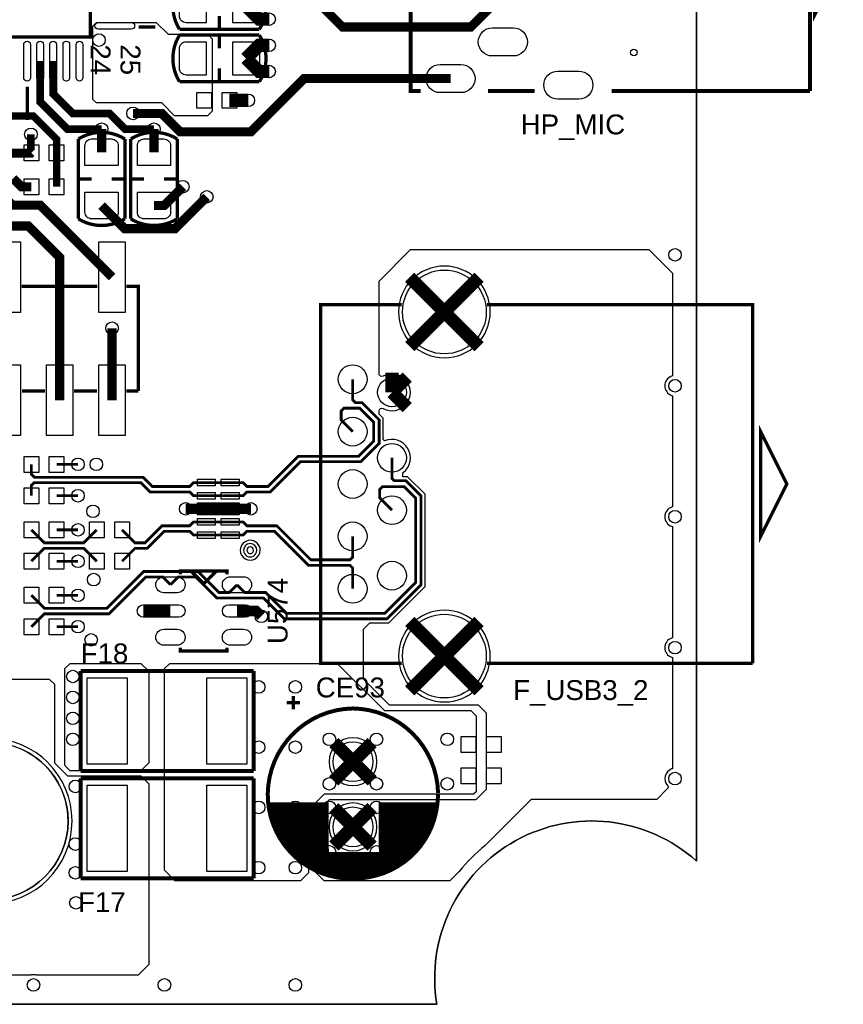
# Model space of a CAD drawing. Extents: x -50 to 239, y -105 to 7.
# Tile 7 of 17: x 207 to 238, y -105 to -67. Entities that reach past the tile are written whole.
import ezdxf
from ezdxf.enums import TextEntityAlignment as Align

# ---------------------------------------------------------------- set-up
doc = ezdxf.new("R2010")
doc.units = 0
for name, color, linetype in [('BG_OUTLINE', 6, 'CONTINUOUS'), ('BG_SILKSCREEN_TOP', 7, 'CONTINUOUS'), ('ET_TOP', 92, 'CONTINUOUS'), ('PG_SILKSCREEN_TOP', 7, 'CONTINUOUS'), ('PIN_TOP', 92, 'CONTINUOUS'), ('RD_SILKSCREEN_TOP', 6, 'CONTINUOUS'), ('VC_TOP', 254, 'CONTINUOUS')]:
    doc.layers.add(name, color=color, linetype=linetype)

msp = doc.modelspace()

# ---------------------------------------------------------------- linework, layer by layer
at = {"layer": 'BG_OUTLINE'}
for points in [[(-49.5, -104.8251), (222.5839, -104.8251, -0.709377), (232.5, -99.353), (232.5, 5.6749), (-49.5, 5.6749)], [(-49.5, 5.6749), (-49.5, -104.8251), (222.5839, -104.8251, -0.709377), (232.5, -99.353), (232.5, 5.6749)], [(232.5, 5.6749), (-49.5, 5.6749), (-49.5, -104.8251), (222.5839, -104.8251, -0.709377), (232.5, -99.353)]]:
    msp.add_lwpolyline(points, format="xyb", close=True, dxfattribs=at)
for points in [[(232.5, 5.6749), (232.5, -99.353)], [(222.5839, -104.8251), (-49.5, -104.8251)]]:
    msp.add_lwpolyline(points, dxfattribs=at)
msp.add_lwpolyline([(232.5, -99.353, 0.709377), (222.5839, -104.8251)], format="xyb", dxfattribs=at)
at = {"layer": 'BG_SILKSCREEN_TOP'}
msp.add_lwpolyline([(208.5, -97.8251, 1.000005), (202.5, -97.8252, 0.999995), (208.5, -97.8251)], format="xyb", dxfattribs=at)
at = {"layer": 'ET_TOP'}
for points, const_width in [([(231.2048, -64.9751), (226.411, -64.9751), (223.88, -67.5061), (218.98, -67.5061), (217.263, -65.7891), (217.263, -65.1061)], 0.35), ([(215.296, -66.7061), (215.796, -67.2061), (216.18, -67.2061)], 0.5), ([(215.296, -68.7061), (215.796, -68.2061), (216.18, -68.2061)], 0.5), ([(208.063, -72.3061), (208.063, -71.7891), (207.18, -70.9061), (204.08, -70.9061), (203.429, -70.2551), (203.429, -68.8061)], 0.28), ([(209.78, -71.4061), (208.48, -71.4061), (207.432, -70.3581), (207.432, -68.8061)], 0.3), ([(207.933, -68.8061), (207.933, -70.0591), (208.68, -70.8061), (210.08, -70.8061), (210.68, -71.4061), (211.78, -71.4061)], 0.3), ([(215.296, -68.7061), (215.796, -69.2061), (216.18, -69.2061)], 0.5), ([(210.98, -70.8061), (212.08, -70.8061), (212.78, -71.5061), (215.48, -71.5061), (217.511, -69.4751), (223.1048, -69.4751)], 0.35), ([(214.663, -70.3061), (215.38, -70.3061)], 0.5), ([(209.78, -72.2901), (209.78, -71.4061)], 0.35), ([(211.78, -72.2901), (211.78, -71.4061)], 0.35), ([(207.097, -72.3061), (207.08, -72.2891), (207.08, -71.6061)], 0.3), ([(207.097, -72.3061), (207.08, -72.3231), (205.68, -72.3231)], 0.35), ([(208.063, -73.6061), (208.063, -72.3061)], 0.28), ([(204.48, -73.2891), (204.48, -73.7061), (205.88, -75.1061), (206.98, -75.1061), (208.18, -76.3061), (208.18, -81.7561)], 0.35), ([(210.18, -77.0561), (207.43, -74.3061), (206.38, -74.3061), (205.68, -73.6061), (205.68, -73.2891)], 0.35), ([(207.097, -73.6061), (206.714, -73.6061), (206.397, -73.2891)], 0.35), ([(212.88, -73.6061), (212.164, -74.3221), (211.78, -74.3221)], 0.35), ([(213.797, -73.9891), (212.58, -75.2061), (210.664, -75.2061), (209.78, -74.3221)], 0.35), ([(221.5457, -77.0628), (222.87, -78.3871)], 0.5), ([(222.87, -78.3871), (224.1943, -77.0628)], 0.5), ([(221.5457, -79.7114), (222.87, -78.3871)], 0.5), ([(222.87, -78.3871), (224.1943, -79.7114)], 0.5), ([(210.18, -81.7561), (210.18, -79.0061)], 0.35), ([(220.87, -81.4571), (220.87, -80.7049)], 0.5), ([(220.87, -81.4571), (221.4519, -80.8752)], 0.5), ([(219.37, -80.9571), (219.37, -81.7471), (219.476, -81.8531), (219.727, -81.8531), (220.38, -82.5061), (220.38, -83.4061), (219.68, -84.1061), (217.3742, -84.1061), (216.2215, -85.2588), (215.3306, -85.2588), (215.1844, -85.405), (214.6944, -85.405)], 0.106), ([(220.87, -81.4571), (221.4519, -82.039)], 0.5), ([(219.37, -82.9571), (218.93, -82.5171), (218.93, -82.1671), (219.036, -82.0611), (219.6408, -82.0611), (220.172, -82.5923), (220.172, -83.3199), (219.5938, -83.8981), (217.288, -83.8981), (216.1353, -85.0508), (215.3306, -85.0508), (215.1844, -84.9046), (214.6944, -84.9046)], 0.106), ([(213.78, -84.9046), (213.29, -84.9046), (213.1438, -85.0508), (211.7189, -85.0508), (211.3662, -84.6981), (207.216, -84.6981), (207.097, -84.5791), (207.097, -84.2061)], 0.106), ([(208.063, -84.2061), (208.88, -84.2061)], 0.106), ([(220.87, -83.9571), (220.87, -84.7471), (220.953, -84.8301), (221.404, -84.8301), (221.98, -85.4061), (221.98, -88.8061), (220.68, -90.1061), (216.76, -90.1061), (215.96, -89.3061), (214.18, -89.3061), (213.38, -88.5061), (212.707, -88.5061), (212.41, -88.8031)], 0.106), ([(207.097, -85.4061), (207.097, -85.0121), (207.203, -84.9061), (211.28, -84.9061), (211.6327, -85.2588), (213.1438, -85.2588), (213.29, -85.405), (213.78, -85.405)], 0.106), ([(213.78, -84.9046), (214.6944, -84.9046)], 0.106), ([(220.87, -85.9571), (220.4, -85.4871), (220.4, -85.1671), (220.506, -85.0611), (221.3408, -85.0611), (221.772, -85.4923), (221.772, -88.7199), (220.5938, -89.8981), (216.8462, -89.8981), (216.0462, -89.0981), (215.245, -89.0981), (214.95, -88.8031)], 0.106), ([(208.063, -85.4061), (208.88, -85.4061)], 0.106), ([(214.2372, -85.9053), (212.9936, -85.9053)], 0.4), ([(213.78, -85.405), (214.6944, -85.405)], 0.106), ([(214.2372, -85.9053), (215.4808, -85.9053)], 0.4), ([(210.563, -86.7061), (211.059, -87.2021), (211.4398, -87.2021), (212.09, -86.5519), (213.1438, -86.5519), (213.29, -86.4057), (213.78, -86.4057)], 0.106), ([(213.78, -86.4057), (214.6944, -86.4057)], 0.106), ([(214.6944, -86.4057), (215.1844, -86.4057), (215.3306, -86.5519), (216.47, -86.5519), (217.7712, -87.8531), (219.264, -87.8531), (219.37, -87.7471), (219.37, -86.9571)], 0.106), ([(207.097, -86.7061), (207.593, -87.2021), (209.101, -87.2021), (209.597, -86.7061)], 0.106), ([(208.063, -86.7061), (208.88, -86.7061)], 0.106), ([(210.563, -87.9061), (211.059, -87.4101), (211.526, -87.4101), (212.1762, -86.7599), (213.1438, -86.7599), (213.29, -86.9061), (213.78, -86.9061)], 0.106), ([(213.78, -86.9061), (214.6944, -86.9061)], 0.106), ([(214.6944, -86.9061), (215.1844, -86.9061), (215.3306, -86.7599), (216.3838, -86.7599), (217.685, -88.0611), (219.264, -88.0611), (219.37, -88.1671), (219.37, -88.9571)], 0.106), ([(209.597, -87.9061), (209.101, -87.4101), (207.593, -87.4101), (207.097, -87.9061)], 0.106), ([(208.063, -87.9061), (208.88, -87.9061)], 0.106), ([(207.097, -89.2061), (207.597, -89.7061), (209.98, -89.7061), (211.388, -88.2981), (213.4662, -88.2981), (214.2662, -89.0981), (214.655, -89.0981), (214.95, -88.8031)], 0.106), ([(207.097, -90.4061), (207.589, -89.9141), (210.0662, -89.9141), (211.4742, -88.5061), (212.113, -88.5061), (212.41, -88.8031)], 0.106), ([(208.063, -89.2061), (208.88, -89.2061)], 0.106), ([(212.41, -89.8061), (211.38, -89.8061)], 0.5), ([(214.95, -89.8061), (215.68, -89.8061), (215.88, -90.0061)], 0.4), ([(221.5457, -90.2028), (222.87, -91.5271)], 0.5), ([(222.87, -91.5271), (224.1943, -90.2028)], 0.5), ([(208.063, -90.4061), (208.88, -90.4061)], 0.106), ([(221.5457, -92.8514), (222.87, -91.5271)], 0.5), ([(222.87, -91.5271), (224.1943, -92.8514)], 0.5), ([(218.6482, -94.8293), (219.38, -95.5611)], 0.5), ([(219.38, -95.5611), (220.1118, -94.8293)], 0.5), ([(218.6482, -96.2929), (219.38, -95.5611)], 0.5), ([(219.38, -95.5611), (220.1118, -96.2929)], 0.5), ([(218.6482, -97.3193), (219.38, -98.0511)], 0.5), ([(219.38, -98.0511), (220.1118, -97.3193)], 0.5), ([(218.6482, -98.7829), (219.38, -98.0511)], 0.5), ([(219.38, -98.0511), (220.1118, -98.7829)], 0.5)]:
    msp.add_lwpolyline(points, dxfattribs=dict(at, const_width=const_width))
for points in [[(209.58, -70.4061), (209.4425, -70.2686), (209.4425, -67.4721), (209.5865, -67.3281), (211.867, -67.3281), (212.318, -67.7791), (213.8185, -67.7791), (213.9997, -67.9603), (213.9997, -70.7211), (213.8289, -70.8919), (212.5658, -70.8919), (212.08, -70.4061)], [(208.58, -91.8061), (211.28, -91.8061), (211.58, -92.1061), (211.58, -95.6061), (211.28, -95.9061), (208.58, -95.9061), (208.38, -95.7061), (208.38, -92.0061)], [(217.38, -100.1061), (212.58, -100.1061), (212.18, -99.7061), (212.18, -92.0061), (212.38, -91.8061), (218.78, -91.8061), (220.58, -93.6061), (223.88, -93.6061), (224.08, -93.8061), (224.08, -96.7061), (223.98, -96.8061), (218.28, -96.8061), (217.68, -97.4061), (217.68, -99.8061)]]:
    msp.add_lwpolyline(points, close=True, dxfattribs=at)
for points in [[(222.1332, -88.8696), (222.1332, -85.3426), (221.4675, -84.6769), (221.28, -84.6769), (221.28, -84.5277), (221.2994, -84.5127, 0.884695), (220.5879, -83.314), (220.5332, -83.2593), (220.5332, -82.4426), (220.38, -82.2894), (220.38, -82.1581, -0.571978), (220.5286, -82.0707, 1.700752), (220.5286, -80.8435, -0.571978), (220.38, -80.7561), (220.38, -77.2061), (221.58, -76.0061), (230.68, -76.0061), (231.58, -76.9061), (231.58, -80.8273), (231.547, -80.8393, 0.701113), (231.547, -81.5729), (231.58, -81.5849), (231.58, -85.8273), (231.547, -85.8393, 0.701113), (231.547, -86.5729), (231.58, -86.5849), (231.58, -90.8273), (231.547, -90.8393, 0.701113), (231.547, -91.5729), (231.58, -91.5849), (231.58, -95.8273), (231.547, -95.8393, 0.529678), (231.3881, -96.465, -0.396896), (231.384, -96.6021), (230.98, -97.0061), (226.18, -97.0061), (224.4259, -98.7602), (224.4238, -98.7619, 0.053846), (223.4367, -99.749), (223.435, -99.7511), (223.08, -100.1061), (218.28, -100.1061), (217.98, -99.8061), (217.98, -97.5061), (218.48, -97.0061), (224.08, -97.0061), (224.48, -96.6061), (224.48, -93.7061), (224.18, -93.4061), (220.78, -93.4061), (219.78, -92.4061), (219.78, -90.5061), (220.0268, -90.2593), (220.7435, -90.2593)], [(224.6222, -78.3871, 1), (221.1178, -78.3871, 1)], [(224.6222, -91.5271, 1), (221.1178, -91.5271, 1)], [(208.6522, -97.8251, 1), (202.3478, -97.8251, 1)], [(220.2942, -95.5611, 1), (218.4658, -95.5611, 1)], [(220.2942, -98.0511, 1), (218.4658, -98.0511, 1)]]:
    msp.add_lwpolyline(points, format="xyb", close=True, dxfattribs=at)
msp.add_lwpolyline([(195.48, -92.4061), (207.78, -92.4061), (207.98, -92.6061), (207.98, -95.6061), (208.48, -96.1061), (211.28, -96.1061), (211.58, -96.4061), (211.58, -103.3061), (211.18, -103.7061), (207.2736, -103.7061), (207.268, -103.7048, 0.11419), (207.092, -103.7048), (207.0864, -103.7061), (202.2736, -103.7061)], format="xyb", dxfattribs=at)
at = {"layer": 'PG_SILKSCREEN_TOP'}
for points, const_width in [([(236.8298, -69.9501), (236.8298, -60.4001), (229.6696, -60.4001)], 0.1524), ([(203.513, -61.5311), (209.355, -61.5311), (209.355, -67.8811), (203.005, -67.8811), (203.005, -62.0391), (203.513, -61.5311)], 0.127), ([(238.0298, -64.9751), (237.0298, -62.9751), (237.0298, -66.9751), (238.0298, -64.9751)], 0.1524), ([(221.5798, -66.6764), (221.5798, -69.9501), (221.9623, -69.9501)], 0.1524), ([(214.28, -67.0871), (214.28, -67.5951)], 0.127), ([(211.832, -67.5001), (211.196, -67.5001)], 0.127), ([(215.804, -67.8171), (212.756, -67.8171)], 0.127), ([(214.28, -67.8171), (214.28, -68.3251)], 0.127), ([(214.28, -69.0871), (214.28, -69.5951)], 0.127), ([(206.942, -69.7861), (206.942, -71.0561)], 0.127), ([(224.5383, -69.9501), (226.325, -69.9501)], 0.1524), ([(229.2611, -69.9501), (236.8298, -69.9501)], 0.1524), ([(210.669, -74.8301), (210.669, -71.7821)], 0.127), ([(212.669, -74.8301), (212.669, -71.7821)], 0.127), ([(209.399, -73.3061), (208.891, -73.3061)], 0.127), ([(210.669, -73.3061), (210.161, -73.3061)], 0.127), ([(211.399, -73.3061), (210.891, -73.3061)], 0.127), ([(212.669, -73.3061), (212.161, -73.3061)], 0.127), ([(209.62, -77.4061), (206.73, -77.4061)], 0.127), ([(211.18, -81.4061), (211.18, -77.4061), (210.73, -77.4061)], 0.127), ([(221.24, -78.1071), (218.15, -78.1071), (218.15, -91.8071), (221.24, -91.8071)], 0.127), ([(234.65, -91.8071), (234.65, -78.1071), (224.5, -78.1071)], 0.127), ([(206.74, -81.4061), (207.62, -81.4061)], 0.127), ([(208.73, -81.4061), (209.61, -81.4061)], 0.127), ([(210.73, -81.4061), (211.18, -81.4061)], 0.127), ([(235.95, -84.9571), (234.95, -82.9571), (234.95, -86.9571), (235.95, -84.9571)], 0.127), ([(212.791, -88.4091), (212.791, -88.2821), (214.569, -88.2821), (214.569, -88.4091)], 0.127), ([(213.197, -88.2821), (213.68, -88.7651), (214.163, -88.2821)], 0.127), ([(212.791, -91.2031), (212.791, -91.3301), (214.569, -91.3301), (214.569, -91.2031)], 0.127), ([(215.582, -92.1011), (208.978, -92.1011)], 0.152), ([(208.978, -92.1011), (208.978, -95.9111)], 0.152), ([(215.582, -95.9111), (215.582, -92.1011)], 0.152), ([(224.5, -91.8071), (234.65, -91.8071)], 0.127), ([(217.105, -93.5661), (217.105, -93.0581)], 0.127), ([(217.359, -93.3121), (216.851, -93.3121)], 0.127), ([(208.978, -95.9111), (215.582, -95.9111)], 0.152), ([(215.582, -96.2011), (208.978, -96.2011)], 0.152), ([(208.978, -96.2011), (208.978, -100.0111)], 0.152), ([(215.582, -100.0111), (215.582, -96.2011)], 0.152), ([(216.152, -97.1841), (218.45, -97.1841)], 0.152), ([(216.152, -97.1841), (218.45, -97.1841)], 0.152), ([(216.168, -97.3111), (218.45, -97.3111)], 0.152), ([(216.19, -97.4381), (218.45, -97.4381)], 0.152), ([(220.355, -97.1841), (222.603, -97.1841)], 0.152), ([(220.355, -97.3111), (222.587, -97.3111)], 0.152), ([(220.355, -97.4381), (222.565, -97.4381)], 0.152), ([(216.217, -97.5651), (218.45, -97.5651)], 0.152), ([(216.25, -97.6921), (218.45, -97.6921)], 0.152), ([(216.288, -97.8191), (218.45, -97.8191)], 0.152), ([(220.355, -97.5651), (222.538, -97.5651)], 0.152), ([(220.355, -97.6921), (222.506, -97.6921)], 0.152), ([(220.355, -97.8191), (222.468, -97.8191)], 0.152), ([(216.333, -97.9461), (218.45, -97.9461)], 0.152), ([(216.383, -98.0731), (218.45, -98.0731)], 0.152), ([(216.44, -98.2001), (218.45, -98.2001)], 0.152), ([(220.355, -97.9461), (222.424, -97.9461)], 0.152), ([(220.355, -98.0731), (222.373, -98.0731)], 0.152), ([(220.355, -98.2001), (222.316, -98.2001)], 0.152), ([(216.503, -98.3271), (218.45, -98.3271)], 0.152), ([(216.574, -98.4541), (218.45, -98.4541)], 0.152), ([(216.653, -98.5811), (218.45, -98.5811)], 0.152), ([(220.355, -98.3271), (222.253, -98.3271)], 0.152), ([(220.355, -98.4541), (222.182, -98.4541)], 0.152), ([(220.355, -98.5811), (222.103, -98.5811)], 0.152), ([(216.741, -98.7081), (218.45, -98.7081)], 0.152), ([(216.838, -98.8351), (218.45, -98.8351)], 0.152), ([(220.355, -98.7081), (222.015, -98.7081)], 0.152), ([(220.355, -98.8351), (221.918, -98.8351)], 0.152), ([(216.946, -98.9621), (218.466, -98.9621)], 0.152), ([(217.066, -99.0891), (221.689, -99.0891)], 0.152), ([(217.2, -99.2161), (221.554, -99.2161)], 0.152), ([(220.371, -98.9621), (221.81, -98.9621)], 0.152), ([(217.352, -99.3431), (221.401, -99.3431)], 0.152), ([(217.525, -99.4701), (221.227, -99.4701)], 0.152), ([(217.726, -99.5971), (221.022, -99.5971)], 0.152), ([(208.978, -100.0111), (215.582, -100.0111)], 0.152), ([(217.969, -99.7241), (220.775, -99.7241)], 0.152), ([(218.282, -99.8511), (220.454, -99.8511)], 0.152), ([(218.772, -99.9781), (219.926, -99.9781)], 0.152)]:
    msp.add_lwpolyline(points, dxfattribs=dict(at, const_width=const_width))
for points, const_width in [([(212.756, -65.8171, 0.285714), (212.756, -67.5951)], 0.127), ([(212.756, -67.5951), (215.804, -67.5951, 0.285714), (215.804, -65.8171)], 0.127), ([(212.756, -67.8171, 0.285714), (212.756, -69.5951)], 0.127), ([(212.756, -69.5951), (215.804, -69.5951, 0.285714), (215.804, -67.8171)], 0.127), ([(210.669, -71.7821, 0.285714), (208.891, -71.7821)], 0.127), ([(208.891, -71.7821), (208.891, -74.8301, 0.285714), (210.669, -74.8301)], 0.127), ([(212.669, -71.7821, 0.285714), (210.891, -71.7821)], 0.127), ([(210.891, -71.7821), (210.891, -74.8301, 0.285714), (212.669, -74.8301)], 0.127), ([(222.629, -96.7781, -0.414263), (219.377, -100.0291, -0.423267), (216.126, -96.7781, -0.4051), (219.377, -93.5271, -0.403994), (222.629, -96.7531)], 0.152), ([(216.152, -97.1841, 0.417143), (219.708, -100.0041)], 0.152), ([(219.708, -100.0041, 0.359947), (222.603, -97.1841)], 0.152)]:
    msp.add_lwpolyline(points, format="xyb", dxfattribs=dict(at, const_width=const_width))
for points in [[(215.8374, -87.4878, 0.999974), (215.0754, -87.4877, 1.000026), (215.8374, -87.4878)], [(215.7104, -87.4878, 0.999961), (215.2024, -87.4877, 1.000039), (215.7104, -87.4878)], [(215.5834, -87.4878, 0.999921), (215.3294, -87.4877, 1.000079), (215.5834, -87.4878)]]:
    msp.add_lwpolyline(points, format="xyb", dxfattribs=at)
at = {"layer": 'PIN_TOP'}
for points in [[(212.756, -66.3251, -0.414214), (213.01, -66.0711), (213.772, -66.0711), (213.772, -67.3411), (213.01, -67.3411, -0.414214), (212.756, -67.0871)], [(215.804, -67.0871, -0.414214), (215.55, -67.3411), (214.788, -67.3411), (214.788, -66.0711), (215.55, -66.0711, -0.414214), (215.804, -66.3251)], [(210.915, -67.5861), (209.645, -67.5861, -1), (209.645, -67.3321), (210.915, -67.3321, -1)], [(224.7048, -67.5376), (225.5048, -67.5376, -1), (225.5048, -68.6126), (224.7048, -68.6126, -1)], [(206.805, -69.4411), (206.805, -68.1711, -1), (207.059, -68.1711), (207.059, -69.4411, -1)], [(207.305, -69.4411), (207.305, -68.1711, -1), (207.559, -68.1711), (207.559, -69.4411, -1)], [(207.806, -69.4411), (207.806, -68.1711, -1), (208.06, -68.1711), (208.06, -69.4411, -1)], [(208.306, -69.4411), (208.306, -68.1711, -1), (208.56, -68.1711), (208.56, -69.4411, -1)], [(208.806, -69.4411), (208.806, -68.1711, -1), (209.06, -68.1711), (209.06, -69.4411, -1)], [(212.756, -68.3251, -0.414214), (213.01, -68.0711), (213.772, -68.0711), (213.772, -69.3411), (213.01, -69.3411, -0.414214), (212.756, -69.0871)], [(215.804, -69.0871, -0.414214), (215.55, -69.3411), (214.788, -69.3411), (214.788, -68.0711), (215.55, -68.0711, -0.414214), (215.804, -68.3251)], [(222.7048, -68.9376), (223.5048, -68.9376, -1), (223.5048, -70.0126), (222.7048, -70.0126, -1)], [(227.2048, -69.1876), (228.0048, -69.1876, -1), (228.0048, -70.2626), (227.2048, -70.2626, -1)], [(210.161, -71.7821, -0.414214), (210.415, -72.0361), (210.415, -72.7981), (209.145, -72.7981), (209.145, -72.0361, -0.414214), (209.399, -71.7821)], [(212.161, -71.7821, -0.414214), (212.415, -72.0361), (212.415, -72.7981), (211.145, -72.7981), (211.145, -72.0361, -0.414214), (211.399, -71.7821)], [(209.399, -74.8301, -0.414214), (209.145, -74.5761), (209.145, -73.8141), (210.415, -73.8141), (210.415, -74.5761, -0.414214), (210.161, -74.8301)], [(211.399, -74.8301, -0.414214), (211.145, -74.5761), (211.145, -73.8141), (212.415, -73.8141), (212.415, -74.5761, -0.414214), (212.161, -74.8301)], [(212.664, -89.1081), (212.156, -89.1081, -1), (212.156, -88.4981), (212.664, -88.4981, -1)], [(215.204, -89.1081), (214.696, -89.1081, -1), (214.696, -88.4981), (215.204, -88.4981, -1)], [(212.7275, -90.0476), (212.0925, -90.0476, -1), (212.0925, -89.5646), (212.7275, -89.5646, -1)], [(215.2675, -90.0476), (214.6325, -90.0476, -1), (214.6325, -89.5646), (215.2675, -89.5646, -1)], [(212.664, -91.1141), (212.156, -91.1141, -1), (212.156, -90.5041), (212.664, -90.5041, -1)], [(215.204, -91.1141), (214.696, -91.1141, -1), (214.696, -90.5041), (215.204, -90.5041, -1)]]:
    msp.add_lwpolyline(points, format="xyb", close=True, dxfattribs=at)
for points in [[(213.4175, -70.6111), (213.4175, -70.0011), (213.9765, -70.0011), (213.9765, -70.6111)], [(214.3835, -70.6111), (214.3835, -70.0011), (214.9425, -70.0011), (214.9425, -70.6111)], [(206.8175, -72.6111), (206.8175, -72.0011), (207.3765, -72.0011), (207.3765, -72.6111)], [(207.7835, -72.6111), (207.7835, -72.0011), (208.3425, -72.0011), (208.3425, -72.6111)], [(206.8175, -73.9111), (206.8175, -73.3011), (207.3765, -73.3011), (207.3765, -73.9111)], [(207.7835, -73.9111), (207.7835, -73.3011), (208.3425, -73.3011), (208.3425, -73.9111)], [(206.68, -78.4061), (205.68, -78.4061), (205.68, -75.7061), (206.68, -75.7061)], [(210.68, -78.4061), (209.68, -78.4061), (209.68, -75.7061), (210.68, -75.7061)], [(206.68, -83.1061), (205.68, -83.1061), (205.68, -80.4061), (206.68, -80.4061)], [(208.68, -83.1061), (207.68, -83.1061), (207.68, -80.4061), (208.68, -80.4061)], [(210.68, -83.1061), (209.68, -83.1061), (209.68, -80.4061), (210.68, -80.4061)], [(207.3765, -83.9011), (207.3765, -84.5111), (206.8175, -84.5111), (206.8175, -83.9011)], [(206.8175, -84.5111), (206.8175, -83.9011), (207.3765, -83.9011), (207.3765, -84.5111)], [(208.3425, -83.9011), (208.3425, -84.5111), (207.7835, -84.5111), (207.7835, -83.9011)], [(214.123, -85.0316), (213.437, -85.0316), (213.437, -84.7776), (214.123, -84.7776)], [(215.0374, -85.0316), (214.3514, -85.0316), (214.3514, -84.7776), (215.0374, -84.7776)], [(207.3765, -85.1011), (207.3765, -85.7111), (206.8175, -85.7111), (206.8175, -85.1011)], [(206.8175, -85.7111), (206.8175, -85.1011), (207.3765, -85.1011), (207.3765, -85.7111)], [(208.3425, -85.1011), (208.3425, -85.7111), (207.7835, -85.7111), (207.7835, -85.1011)], [(214.123, -85.532), (213.437, -85.532), (213.437, -85.278), (214.123, -85.278)], [(215.0374, -85.532), (214.3514, -85.532), (214.3514, -85.278), (215.0374, -85.278)], [(215.0372, -86.1338), (213.4372, -86.1338), (213.4372, -85.6768), (215.0372, -85.6768)], [(207.3765, -86.4011), (207.3765, -87.0111), (206.8175, -87.0111), (206.8175, -86.4011)], [(206.8175, -87.0111), (206.8175, -86.4011), (207.3765, -86.4011), (207.3765, -87.0111)], [(208.3425, -86.4011), (208.3425, -87.0111), (207.7835, -87.0111), (207.7835, -86.4011)], [(209.3175, -87.0111), (209.3175, -86.4011), (209.8765, -86.4011), (209.8765, -87.0111)], [(210.2835, -87.0111), (210.2835, -86.4011), (210.8425, -86.4011), (210.8425, -87.0111)], [(214.123, -86.5327), (213.437, -86.5327), (213.437, -86.2787), (214.123, -86.2787)], [(215.0374, -86.5327), (214.3514, -86.5327), (214.3514, -86.2787), (215.0374, -86.2787)], [(214.123, -87.0331), (213.437, -87.0331), (213.437, -86.7791), (214.123, -86.7791)], [(215.0374, -87.0331), (214.3514, -87.0331), (214.3514, -86.7791), (215.0374, -86.7791)], [(207.3765, -87.6011), (207.3765, -88.2111), (206.8175, -88.2111), (206.8175, -87.6011)], [(206.8175, -88.2111), (206.8175, -87.6011), (207.3765, -87.6011), (207.3765, -88.2111)], [(208.3425, -87.6011), (208.3425, -88.2111), (207.7835, -88.2111), (207.7835, -87.6011)], [(209.3175, -88.2111), (209.3175, -87.6011), (209.8765, -87.6011), (209.8765, -88.2111)], [(210.2835, -88.2111), (210.2835, -87.6011), (210.8425, -87.6011), (210.8425, -88.2111)], [(207.3765, -88.9011), (207.3765, -89.5111), (206.8175, -89.5111), (206.8175, -88.9011)], [(206.8175, -89.5111), (206.8175, -88.9011), (207.3765, -88.9011), (207.3765, -89.5111)], [(208.3425, -88.9011), (208.3425, -89.5111), (207.7835, -89.5111), (207.7835, -88.9011)], [(207.3765, -90.1011), (207.3765, -90.7111), (206.8175, -90.7111), (206.8175, -90.1011)], [(206.8175, -90.7111), (206.8175, -90.1011), (207.3765, -90.1011), (207.3765, -90.7111)], [(208.3425, -90.1011), (208.3425, -90.7111), (207.7835, -90.7111), (207.7835, -90.1011)], [(209.232, -95.6571), (209.232, -92.3551), (210.756, -92.3551), (210.756, -95.6571)], [(213.804, -95.6571), (213.804, -92.3551), (215.328, -92.3551), (215.328, -95.6571)], [(223.5175, -95.2111), (223.5175, -94.6011), (224.0765, -94.6011), (224.0765, -95.2111)], [(224.4835, -95.2111), (224.4835, -94.6011), (225.0425, -94.6011), (225.0425, -95.2111)], [(223.5175, -96.4111), (223.5175, -95.8011), (224.0765, -95.8011), (224.0765, -96.4111)], [(224.4835, -96.4111), (224.4835, -95.8011), (225.0425, -95.8011), (225.0425, -96.4111)], [(209.232, -99.7571), (209.232, -96.4551), (210.756, -96.4551), (210.756, -99.7571)], [(213.804, -99.7571), (213.804, -96.4551), (215.328, -96.4551), (215.328, -99.7571)]]:
    msp.add_lwpolyline(points, close=True, dxfattribs=at)
for centre, radius in [((230.1048, -68.4751), 0.125), ((222.87, -78.3871), 1.6), ((219.37, -80.9571), 0.55), ((220.87, -81.4571), 0.55), ((219.37, -82.9571), 0.55), ((220.87, -83.9571), 0.55), ((219.37, -84.9571), 0.55), ((220.87, -85.9571), 0.55), ((219.37, -86.9571), 0.55), ((220.87, -88.4571), 0.55), ((219.37, -88.9571), 0.55), ((222.87, -91.5271), 1.6), ((205.5, -97.8251), 3), ((219.38, -95.5611), 0.762), ((219.38, -98.0511), 0.762)]:
    msp.add_circle(centre, radius, dxfattribs=at)
at = {"layer": 'VC_TOP'}
for centre in [(216.18, -67.2061), (209.68, -68.0061), (216.18, -68.2061), (216.18, -69.2061), (215.38, -70.3061), (210.98, -70.8061), (207.08, -71.6061), (209.78, -71.4061), (211.78, -71.4061), (212.88, -73.6061), (213.797, -73.9891), (231.68, -76.2061), (210.18, -79.0061), (231.68, -81.2061), (208.88, -84.2061), (209.58, -84.2061), (208.88, -85.4061), (212.9936, -85.9053), (215.4808, -85.9053), (209.45, -86), (231.68, -86.2061), (208.88, -86.7061), (208.88, -87.9061), (209.48, -88.6061), (208.88, -89.2061), (211.38, -89.8061), (215.88, -90.0061), (208.88, -90.4061), (209.38, -90.9061), (231.68, -91.2061), (208.68, -92.3061), (215.78, -92.7061), (217.18, -92.7061), (208.68, -93.1061), (208.68, -93.9061), (208.68, -94.7061), (218.48, -94.7061), (220.28, -94.7061), (222.98, -94.7061), (215.78, -95.0061), (217.18, -95.0061), (218.48, -96.4061), (220.28, -96.4061), (222.98, -96.4061), (231.68, -96.2061), (208.78, -96.5061), (215.78, -97.3061), (217.18, -97.3061), (218.48, -97.3061), (220.28, -97.3061), (208.78, -98.7061), (218.48, -99.0061), (220.28, -99.0061), (208.78, -99.8061), (215.78, -99.6061), (217.18, -99.6061), (208.8, -100.95), (207.18, -104.0851), (212.18, -104.0851), (217.18, -104.0851)]:
    msp.add_circle(centre, 0.24, dxfattribs=at)

# ---------------------------------------------------------------- texts
at = {"layer": 'PG_SILKSCREEN_TOP', "width": 1.039474}
for s, p in [('24', (209.36, -68.1671)), ('25', (210.503, -68.1671))]:
    msp.add_text(s, height=0.76, rotation=270, dxfattribs=at).set_placement(p)
at = {"layer": 'RD_SILKSCREEN_TOP', "width": 1.039474}
for s, p in [('HP_MIC', (227.78, -71.6061)), ('CE93', (219.28, -93.1061)), ('F_USB3_2', (228.08, -93.2061))]:
    msp.add_text(s, height=0.76, dxfattribs=at).set_placement(p, align=Align.CENTER)
msp.add_text('U574', height=0.76, rotation=90, dxfattribs=at).set_placement((216.88, -89.8061), align=Align.CENTER)
for s, p in [('F18', (208.98, -91.8061)), ('F17', (208.88, -101.3061))]:
    msp.add_text(s, height=0.76, dxfattribs=at).set_placement(p)

doc.saveas('drawing.dxf')
